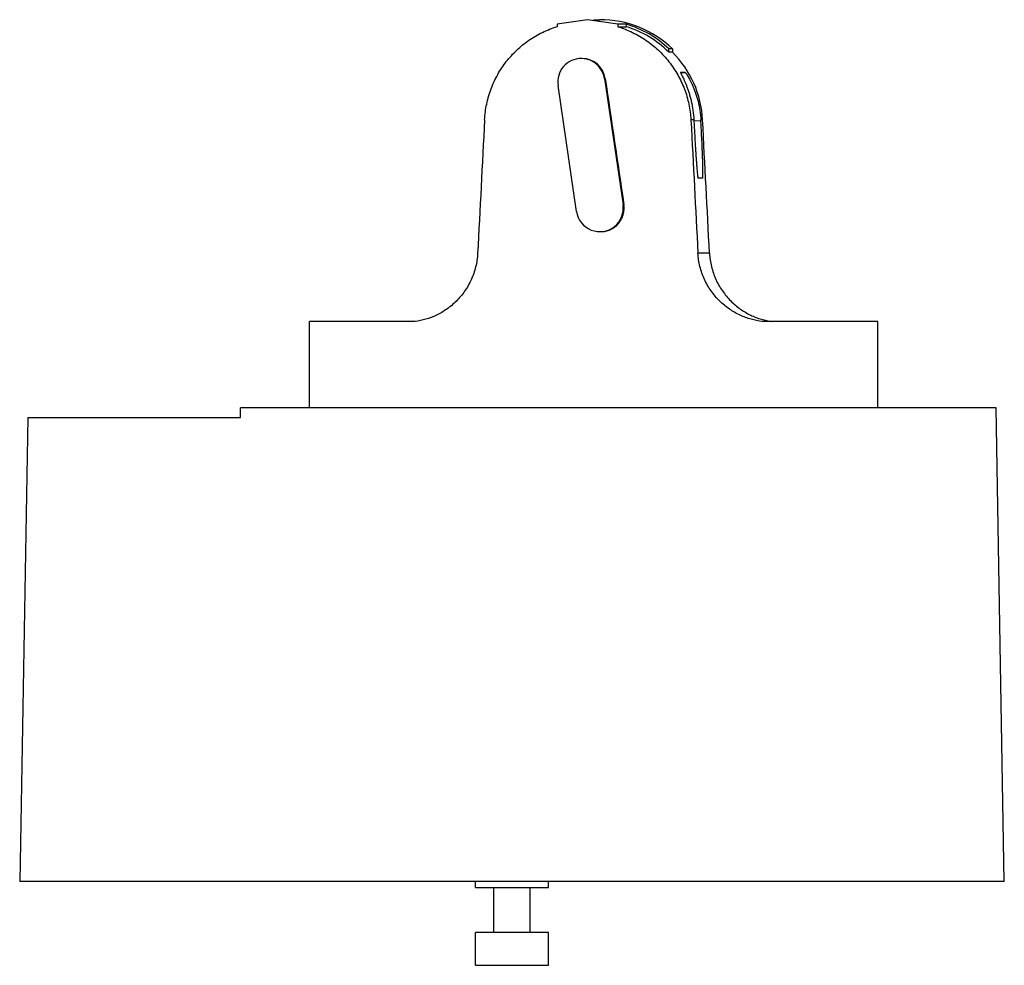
# Model space of a CAD drawing. Header units: millimetres. Extents: x 12.1 to 93.1, y 33.8 to 111.7.
import ezdxf

# ---------------------------------------------------------------- set-up
doc = ezdxf.new("R2010")
doc.units = ezdxf.units.MM
doc.header["$LTSCALE"] = 9.4393
doc.layers.get('0').update_dxf_attribs({"linetype": 'CONTINUOUS'})

msp = doc.modelspace()

# ---------------------------------------------------------------- linework, layer by layer
at = {"color": 7, "linetype": 'Continuous'}
for p, q in [((58.81, 111.683), (56.317, 111.317)), ((56.317, 111.317), (56.317, 111.107)), ((61.316, 111.315), (58.81, 111.683)), ((59.327, 111.683), (59.841, 111.683)), ((61.316, 111.315), (61.316, 111.107)), ((62.019, 111.315), (61.316, 111.315)), ((61.316, 111.107), (62.019, 111.107)), ((62.017, 111.107), (62.019, 111.315)), ((65.514, 109.005), (65.514, 109.283)), ((65.822, 109.283), (65.514, 109.283)), ((65.822, 109.004), (65.514, 109.005)), ((65.822, 109.283), (65.822, 109.004)), ((66.869, 107.333), (66.483, 107.333)), ((66.484, 107.312), (66.869, 107.333)), ((57.924, 95.884), (56.399, 106.272)), ((60.221, 106.833), (61.746, 96.445)), ((60.221, 106.833), (60.291, 106.833)), ((67.573, 103.428), (67.331, 103.428)), ((67.573, 103.428), (67.575, 103.389)), ((67.575, 103.389), (67.594, 103.012)), ((67.576, 103.358), (68.152, 103.388)), ((68.292, 103.428), (68.15, 103.428)), ((68.152, 103.388), (68.15, 103.428)), ((68.173, 103.012), (68.152, 103.388)), ((68.305, 98.639), (67.919, 98.639)), ((61.746, 96.445), (61.819, 96.445)), ((68.861, 92.469), (67.91, 92.469)), ((35.954, 79.733), (35.954, 86.833)), ((44.639, 86.833), (35.954, 86.833)), ((82.701, 86.833), (73.195, 86.833)), ((82.701, 79.733), (82.701, 86.833)), ((30.282, 78.933), (30.282, 79.733)), ((92.432, 79.733), (30.282, 79.733)), ((93.112, 40.733), (92.432, 79.733)), ((12.779, 78.933), (12.112, 40.733)), ((12.779, 78.933), (30.282, 78.933)), ((93.112, 40.733), (12.112, 40.733)), ((49.612, 40.233), (49.612, 40.733)), ((55.612, 40.233), (55.612, 40.733)), ((49.612, 40.233), (55.612, 40.233)), ((51.112, 36.533), (51.112, 40.233)), ((54.112, 36.533), (54.112, 40.233)), ((55.612, 36.533), (49.612, 36.533)), ((49.612, 33.833), (49.612, 36.533)), ((55.612, 33.833), (55.612, 36.533)), ((49.612, 33.833), (55.612, 33.833))]:
    msp.add_line(p, q, dxfattribs=at)
for centre, radius, start, end in [((59.848, 103.046), 8.637, 46.23331, 90.04431), ((59.513, 102.983), 8.5, 45.09695, 72.86727), ((59.515, 102.986), 8.697, 46.38866, 73.26864), ((59.783, 102.995), 8.52, 2.91633, 44.85991), ((58.31, 106.553), 1.932, 90.01065, 188.35353), ((58.31, 106.565), 1.919, 88.03585, 89.99885), ((58.31, 106.553), 1.932, 8.34046, 88.04217), ((58.378, 106.551), 1.933, 8.38388, 89.98646), ((59.835, 96.164), 1.932, 188.34045, 8.35353)]:
    msp.add_arc(centre, radius, start, end, dxfattribs=at)
for centre, major_axis, ratio, start_param, end_param in [((59.327, 116.902), (-23.368, 159.173), 0.003172, -4.649554, -4.583974), ((59.327, 265.431), (23.368, 445.996), 0.001153, -4.340628, -4.313992), ((59.327, 265.345), (-23.368, 445.961), 0.001153, -4.340884, -4.314371), ((59.327, 265.345), (-23.368, 445.961), 0.001153, -1.968935, -1.942422)]:
    msp.add_ellipse(centre, major_axis=major_axis, ratio=ratio, start_param=start_param, end_param=end_param, dxfattribs=at)
for points, knots in [([(50.359, 103.445), (50.383, 103.88), (50.496, 104.745), (50.859, 105.996), (51.405, 107.173), (52.119, 108.248), (52.984, 109.201), (53.984, 110.013), (55.101, 110.664), (55.904, 110.981), (56.317, 111.108)], [0, 0, 0, 0, 0.126427, 0.25229, 0.377377, 0.501807, 0.625907, 0.750071, 0.874706, 1, 1, 1, 1]), ([(61.315, 111.107), (61.73, 110.98), (62.539, 110.661), (63.664, 110.008), (64.675, 109.194), (65.551, 108.24), (66.274, 107.162), (66.827, 105.984), (67.194, 104.73), (67.308, 103.863), (67.331, 103.428)], [0, 0, 0, 0, 0.125432, 0.25033, 0.374774, 0.499077, 0.623556, 0.748498, 0.874033, 1, 1, 1, 1]), ([(66.483, 107.333), (66.483, 107.333), (66.481, 107.332), (66.481, 107.33), (66.482, 107.326), (66.483, 107.321), (66.486, 107.313), (66.49, 107.302), (66.495, 107.289), (66.502, 107.274), (66.514, 107.249), (66.531, 107.212), (66.556, 107.161), (66.585, 107.101), (66.632, 107.005), (66.699, 106.865), (66.787, 106.674), (66.883, 106.453), (66.983, 106.205), (67.084, 105.929), (67.183, 105.63), (67.277, 105.306), (67.394, 104.838), (67.51, 104.211), (67.559, 103.694), (67.573, 103.428)], [0, 0, 0, 0, 0.000475, 0.000844, 0.001356, 0.002845, 0.004981, 0.007768, 0.011208, 0.015298, 0.020034, 0.031421, 0.045295, 0.061563, 0.080136, 0.123821, 0.175589, 0.234707, 0.300521, 0.372431, 0.449896, 0.532409, 0.619408, 0.804525, 1, 1, 1, 1]), ([(66.869, 107.333), (66.87, 107.333), (66.873, 107.331), (66.877, 107.327), (66.883, 107.321), (66.894, 107.309), (66.91, 107.287), (66.934, 107.254), (66.962, 107.212), (66.996, 107.161), (67.033, 107.102), (67.091, 107.006), (67.172, 106.866), (67.275, 106.675), (67.385, 106.454), (67.499, 106.205), (67.612, 105.93), (67.722, 105.63), (67.826, 105.307), (67.955, 104.839), (68.082, 104.212), (68.136, 103.694), (68.15, 103.428)], [0, 0, 0, 0, 0.000767, 0.002126, 0.004117, 0.00675, 0.013937, 0.023668, 0.035896, 0.050535, 0.067494, 0.086682, 0.131366, 0.183822, 0.243323, 0.309217, 0.380905, 0.457855, 0.539564, 0.625505, 0.807897, 1, 1, 1, 1]), ([(67.594, 103.012), (67.609, 102.728), (67.639, 102.171), (67.679, 101.485), (67.712, 100.96), (67.736, 100.594), (67.76, 100.25), (67.783, 99.933), (67.805, 99.646), (67.826, 99.391), (67.845, 99.17), (67.861, 99.009), (67.873, 98.9), (67.881, 98.832), (67.888, 98.775), (67.895, 98.727), (67.902, 98.69), (67.907, 98.664), (67.912, 98.648), (67.916, 98.641), (67.918, 98.639), (67.919, 98.639)], [0, 0, 0, 0, 0.194266, 0.381244, 0.469725, 0.553732, 0.632437, 0.705092, 0.770988, 0.829501, 0.880056, 0.922184, 0.939954, 0.955471, 0.968703, 0.979614, 0.988178, 0.994388, 0.99826, 0.999357, 1, 1, 1, 1]), ([(68.306, 98.639), (68.306, 98.639), (68.309, 98.641), (68.312, 98.648), (68.315, 98.664), (68.318, 98.691), (68.32, 98.728), (68.322, 98.775), (68.324, 98.833), (68.325, 98.9), (68.325, 99.01), (68.324, 99.171), (68.32, 99.391), (68.314, 99.646), (68.306, 99.934), (68.296, 100.251), (68.283, 100.594), (68.269, 100.961), (68.247, 101.486), (68.215, 102.172), (68.187, 102.728), (68.173, 103.012)], [0, 0, 0, 0, 0.000618, 0.001674, 0.005457, 0.011581, 0.020064, 0.030899, 0.04406, 0.059512, 0.077223, 0.119252, 0.169734, 0.228202, 0.294079, 0.366742, 0.445484, 0.529556, 0.618129, 0.805372, 1, 1, 1, 1]), ([(59.905, 94.232), (60.043, 94.232), (60.32, 94.262), (60.715, 94.394), (61.074, 94.606), (61.379, 94.89), (61.617, 95.233), (61.777, 95.619), (61.85, 96.029), (61.839, 96.308), (61.819, 96.445)], [0, 0, 0, 0, 0.125037, 0.250033, 0.374932, 0.499827, 0.624767, 0.749776, 0.874895, 1, 1, 1, 1]), ([(49.788, 92.436), (49.766, 92.063), (49.682, 91.505), (49.47, 90.792), (49.197, 90.109), (48.748, 89.32), (48.173, 88.633), (47.658, 88.161), (47.126, 87.751), (46.421, 87.339), (45.539, 87), (44.936, 86.872), (44.639, 86.833)], [0, 0, 0, 0, 0.135996, 0.203655, 0.270859, 0.403284, 0.53233, 0.595336, 0.657144, 0.776774, 0.89104, 1, 1, 1, 1]), ([(73.195, 86.833), (72.888, 86.872), (72.265, 87), (71.352, 87.34), (70.472, 87.844), (69.662, 88.511), (68.962, 89.335), (68.504, 90.13), (68.227, 90.817), (68.014, 91.534), (67.93, 92.095), (67.91, 92.469)], [0, 0, 0, 0, 0.110981, 0.226747, 0.347295, 0.472206, 0.600819, 0.732252, 0.798793, 0.8657, 1, 1, 1, 1]), ([(68.861, 92.469), (68.881, 92.095), (68.963, 91.535), (69.172, 90.817), (69.444, 90.131), (69.891, 89.337), (70.467, 88.645), (70.982, 88.17), (71.516, 87.757), (72.223, 87.342), (73.109, 87.001), (73.714, 86.873), (74.012, 86.833)], [0, 0, 0, 0, 0.135962, 0.203614, 0.270816, 0.403249, 0.532314, 0.595332, 0.65715, 0.776793, 0.891058, 1, 1, 1, 1])]:
    msp.add_open_spline(points, degree=3, knots=knots, dxfattribs=at)

doc.saveas('drawing.dxf')
